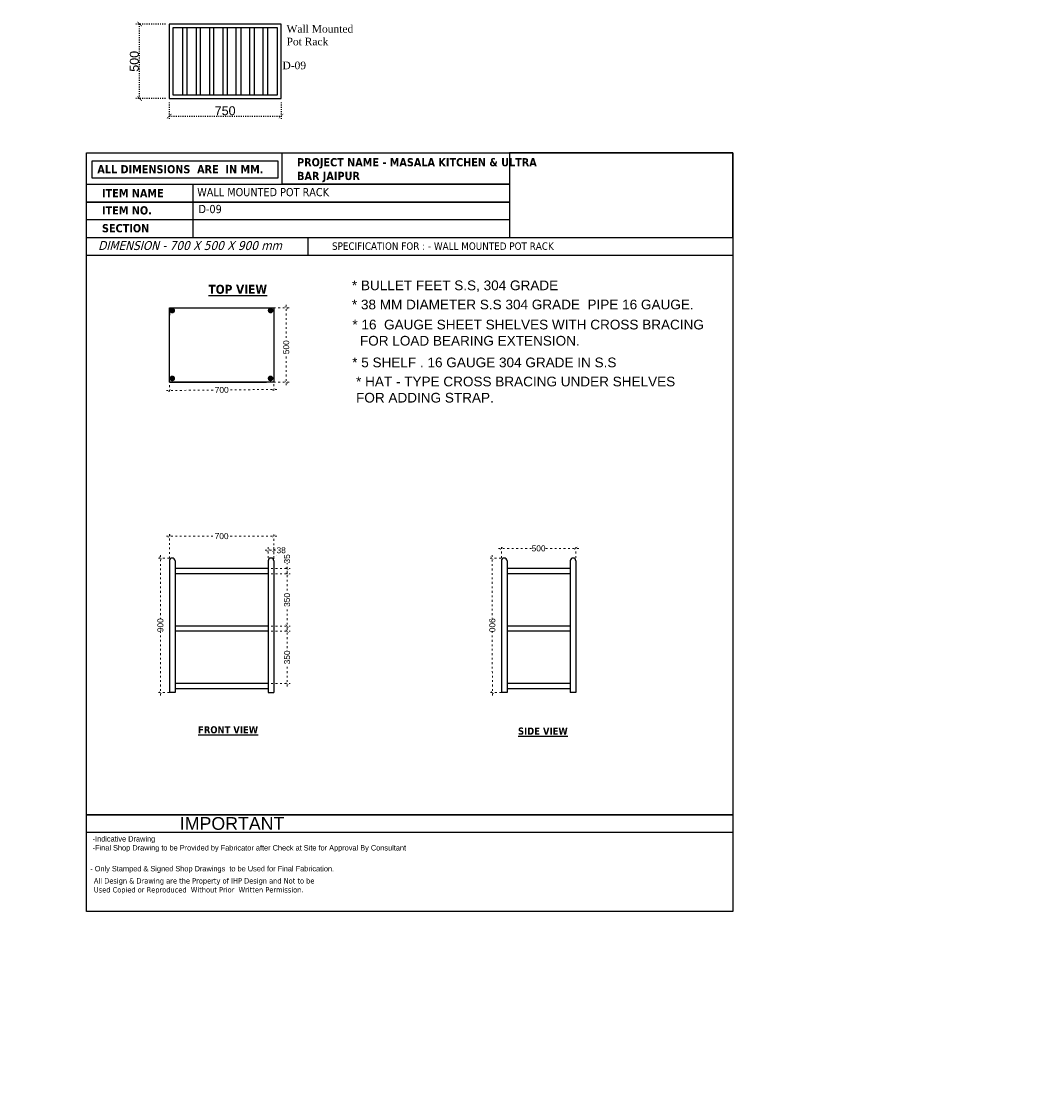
# Model space of a CAD drawing. Header units: millimetres. Extents: x 508219 to 745096, y 311341 to 352167.
# Tile 44 of 46: x 590395 to 597218, y 334196 to 341411. Entities that reach past the tile are written whole.
import ezdxf

# ---------------------------------------------------------------- set-up
doc = ezdxf.new("R2010")
doc.units = ezdxf.units.MM
doc.header["$PDMODE"] = 34
doc.linetypes.add('ACAD_ISO03W100', pattern=[30, 12, -18])
doc.layers.get('0').update_dxf_attribs({"color": 252})
for name, color, linetype in [('A-ANNO-DIMS-30', 7, 'Continuous'), ('A-Text', 132, 'Continuous'), ('EQUIPMENT', 103, 'Continuous')]:
    doc.layers.add(name, color=color, linetype=linetype)
doc.layers.add('Equipment Name', color=7, linetype='Continuous', lineweight=0)
doc.styles.add('arr-1', font='arial.ttf')
doc.styles.add('CKD_Dimension Text', font='BOOKOSI.TTF')
doc.styles.get("Standard").update_dxf_attribs({"font": 'arial.ttf'})
doc.styles.add('style1', font='txt.shx')
doc.styles.add('style12', font='BOOKOSI.TTF')
doc.dimstyles.new('DIM-30', dxfattribs={"dimtxt": 60, "dimasz": 30, "dimexe": 25, "dimexo": 25, "dimgap": 5, "dimtad": 1, "dimdec": 0, "dimzin": 0, "dimdsep": 46, "dimtxsty": 'Standard', "dimblk": 'ARCHTICK', "dimcen": 0.09, "dimclrd": 8, "dimclre": 8, "dimclrt": 256, "dimadec": 0, "dimazin": 0, "dimtfac": 1, "dimtdec": 0, "dimtofl": 0, "dimtmove": 0, "dimatfit": 3, "dimfxl": 0, "dimtolj": 1, "dimtzin": 0, "dimlwd": -1, "dimlwe": -1, "dimarcsym": 0})
doc.dimstyles.new('ISO-25', dxfattribs={"dimtxt": 40, "dimasz": 20, "dimexe": 20, "dimexo": 20, "dimtad": 0, "dimdec": 0, "dimdsep": 46, "dimtxsty": 'Standard', "dimblk": 'ARCHTICK', "dimcen": 2.5, "dimdle": 20, "dimadec": 0, "dimazin": 0, "dimtfac": 1, "dimtdec": 0, "dimtmove": 0, "dimatfit": 3, "dimfxl": 0, "dimlwd": 5, "dimlwe": 5, "dimarcsym": 0})

# ---------------------------------------------------------------- blocks, each defined once
blk = doc.blocks.new('_ArchTick')
at = {"color": 0, "linetype": 'ByBlock', "const_width": 0.15}
blk.add_lwpolyline([(-0.5, -0.5), (0.5, 0.5)], dxfattribs=at)
blk = doc.blocks.new('*D428')
at = {"color": 0, "linetype": 'ACAD_ISO03W100', "lineweight": 5, "transparency": 16777216}
for p, q in [((591385.2, 337816.8), (591305.9, 337816.8)), ((591325.9, 337836.8), (591325.9, 337411.5)), ((591325.9, 336896.6), (591325.9, 337322)), ((591385.2, 336916.6), (591305.9, 336916.6))]:
    blk.add_line(p, q, dxfattribs=at)
at = {"layer": 'DEFPOINTS', "color": 0, "transparency": 16777216}
for p in [(591405.2, 337816.8), (591325.9, 336916.6), (591405.2, 336916.6)]:
    blk.add_point(p, dxfattribs=at)
at = {"color": 0, "lineweight": 5, "transparency": 16777216, "xscale": 20, "yscale": 20, "zscale": 20}
for p, rotation in [((591325.9, 337816.8), 90), ((591325.9, 336916.6), 270)]:
    blk.add_blockref('_ArchTick', p, dxfattribs=dict(at, rotation=rotation))
at = {"color": 0, "transparency": 16777216, "insert": (591325.9, 337366.7), "char_height": 40, "attachment_point": 5, "rotation": 90}
blk.add_mtext('900', dxfattribs=at)
blk = doc.blocks.new('*D429')
at = {"color": 0, "linetype": 'ACAD_ISO03W100', "lineweight": 5, "transparency": 16777216}
for p, q in [((593608.3, 337816.5), (593529.2, 337816.3)), ((593549.2, 337836.4), (593550.1, 337411.2)), ((593551.1, 336896.5), (593550.3, 337321.7)), ((593610.2, 336916.6), (593531.1, 336916.4))]:
    blk.add_line(p, q, dxfattribs=at)
at = {"layer": 'DEFPOINTS', "color": 0, "transparency": 16777216}
for p in [(593628.3, 337816.5), (593551.1, 336916.5), (593630.2, 336916.6)]:
    blk.add_point(p, dxfattribs=at)
at = {"color": 0, "lineweight": 5, "transparency": 16777216, "xscale": 20, "yscale": 20, "zscale": 20}
for p, rotation in [((593549.2, 337816.4), 90.11753940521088), ((593551.1, 336916.5), 270.1175394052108)]:
    blk.add_blockref('_ArchTick', p, dxfattribs=dict(at, rotation=rotation))
at = {"color": 0, "transparency": 16777216, "insert": (593550.2, 337366.4), "char_height": 40, "attachment_point": 5, "rotation": 270.11754}
blk.add_mtext('900', dxfattribs=at)
blk = doc.blocks.new('*D430')
at = {"color": 0, "linetype": 'ACAD_ISO03W100', "lineweight": 5, "transparency": 16777216}
for p, q in [((592048.2, 337817.6), (592048.2, 337889.1)), ((592086.2, 337817.6), (592086.2, 337889.1)), ((592028.2, 337869.1), (592086.2, 337869.1)), ((592086.2, 337869.1), (592106.2, 337869.1))]:
    blk.add_line(p, q, dxfattribs=at)
at = {"layer": 'DEFPOINTS', "color": 0, "transparency": 16777216}
for p in [(592086.2, 337869.1), (592048.2, 337797.6), (592086.2, 337797.6)]:
    blk.add_point(p, dxfattribs=at)
at = {"color": 0, "lineweight": 5, "transparency": 16777216, "xscale": 20, "yscale": 20, "zscale": 20, "rotation": 180}
blk.add_blockref('_ArchTick', (592048.2, 337869.1), dxfattribs=at)
at = {"color": 0, "lineweight": 5, "transparency": 16777216, "xscale": 20, "yscale": 20, "zscale": 20}
blk.add_blockref('_ArchTick', (592086.2, 337869.1), dxfattribs=at)
at = {"color": 0, "transparency": 16777216, "insert": (592135.5, 337869.1), "char_height": 40, "attachment_point": 5}
blk.add_mtext('38', dxfattribs=at)
blk = doc.blocks.new('*D431')
at = {"color": 0, "linetype": 'ACAD_ISO03W100', "lineweight": 5, "transparency": 16777216}
for p, q in [((593611.2, 337817.6), (593611.2, 337901.4)), ((594110.8, 337817.6), (594110.8, 337901.4)), ((593591.2, 337881.4), (593816.2, 337881.4)), ((594130.8, 337881.4), (593905.7, 337881.4))]:
    blk.add_line(p, q, dxfattribs=at)
at = {"layer": 'DEFPOINTS', "color": 0, "transparency": 16777216}
for p in [(594110.8, 337881.4), (593611.2, 337797.6), (594110.8, 337797.6)]:
    blk.add_point(p, dxfattribs=at)
at = {"color": 0, "lineweight": 5, "transparency": 16777216, "xscale": 20, "yscale": 20, "zscale": 20, "rotation": 180}
blk.add_blockref('_ArchTick', (593611.2, 337881.4), dxfattribs=at)
at = {"color": 0, "lineweight": 5, "transparency": 16777216, "xscale": 20, "yscale": 20, "zscale": 20}
blk.add_blockref('_ArchTick', (594110.8, 337881.4), dxfattribs=at)
at = {"color": 0, "transparency": 16777216, "insert": (593861, 337881.4), "char_height": 40, "attachment_point": 5}
blk.add_mtext('500', dxfattribs=at)
blk = doc.blocks.new('*D432')
at = {"color": 0, "linetype": 'ACAD_ISO03W100', "lineweight": 5, "transparency": 16777216}
for p, q in [((592056.1, 339494.1), (592189.3, 339494.1)), ((592169.3, 339514.1), (592169.3, 339273.9)), ((592169.3, 338974.1), (592169.3, 339184.4)), ((592056.1, 338994.1), (592189.3, 338994.1))]:
    blk.add_line(p, q, dxfattribs=at)
at = {"layer": 'DEFPOINTS', "color": 0, "transparency": 16777216}
for p in [(592036.1, 339494.1), (592036.1, 338994.1), (592169.3, 338994.1)]:
    blk.add_point(p, dxfattribs=at)
at = {"color": 0, "lineweight": 5, "transparency": 16777216, "xscale": 20, "yscale": 20, "zscale": 20}
for p, rotation in [((592169.3, 339494.1), 90), ((592169.3, 338994.1), 270)]:
    blk.add_blockref('_ArchTick', p, dxfattribs=dict(at, rotation=rotation))
at = {"color": 0, "transparency": 16777216, "insert": (592169.3, 339229.1), "char_height": 40, "attachment_point": 5, "rotation": 90}
blk.add_mtext('500', dxfattribs=at)
blk = doc.blocks.new('*D433')
at = {"color": 0, "linetype": 'ACAD_ISO03W100', "lineweight": 5, "transparency": 16777216}
for p, q in [((591386.6, 338974.1), (591387.2, 338919.3)), ((592086.3, 338981.1), (592086.8, 338926.3)), ((591367, 338939.1), (591692.2, 338942.4)), ((592106.6, 338946.5), (591781.4, 338943.3))]:
    blk.add_line(p, q, dxfattribs=at)
at = {"layer": 'DEFPOINTS', "color": 0, "transparency": 16777216}
for p in [(591386.4, 338994.1), (592086.1, 339001.1), (591387, 338939.3)]:
    blk.add_point(p, dxfattribs=at)
at = {"color": 0, "lineweight": 5, "transparency": 16777216, "xscale": 20, "yscale": 20, "zscale": 20}
for p, rotation in [((591387, 338939.3), 180.5732299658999), ((592086.6, 338946.3), 0.5732299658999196)]:
    blk.add_blockref('_ArchTick', p, dxfattribs=dict(at, rotation=rotation))
at = {"color": 0, "transparency": 16777216, "insert": (591736.8, 338942.8), "char_height": 40, "attachment_point": 5, "rotation": 0.57323}
blk.add_mtext('700', dxfattribs=at)
blk = doc.blocks.new('*D434')
at = {"color": 0, "linetype": 'ACAD_ISO03W100', "lineweight": 5, "transparency": 16777216}
for p, q in [((591366.2, 337963.4), (591691.6, 337963.4)), ((591386.2, 337815.2), (591386.2, 337983.4)), ((592106.2, 337963.4), (591780.8, 337963.4)), ((592086.2, 337812.6), (592086.2, 337983.4))]:
    blk.add_line(p, q, dxfattribs=at)
at = {"layer": 'DEFPOINTS', "color": 0, "transparency": 16777216}
for p in [(591386.2, 337963.4), (591386.2, 337795.2), (592086.2, 337792.6)]:
    blk.add_point(p, dxfattribs=at)
at = {"color": 0, "lineweight": 5, "transparency": 16777216, "xscale": 20, "yscale": 20, "zscale": 20, "rotation": 180}
blk.add_blockref('_ArchTick', (591386.2, 337963.4), dxfattribs=at)
at = {"color": 0, "lineweight": 5, "transparency": 16777216, "xscale": 20, "yscale": 20, "zscale": 20}
blk.add_blockref('_ArchTick', (592086.2, 337963.4), dxfattribs=at)
at = {"color": 0, "transparency": 16777216, "insert": (591736.2, 337963.4), "char_height": 40, "attachment_point": 5}
blk.add_mtext('700', dxfattribs=at)
blk = doc.blocks.new('A$C214a7555')
at = {"layer": 'EQUIPMENT', "color": 251, "true_color": 0x636466}
for p, q in [((-660, -25), (-660, -475)), ((-630, -475), (-630, -25)), ((-570, -25), (-570, -475)), ((-540, -475), (-540, -25)), ((-480, -25), (-480, -475)), ((-450, -475), (-450, -25)), ((-390, -25), (-390, -475)), ((-360, -475), (-360, -25)), ((-300, -475), (-300, -25)), ((-270, -25), (-270, -475)), ((-210, -475), (-210, -25)), ((-180, -25), (-180, -475)), ((-120, -475), (-120, -25)), ((-90, -25), (-90, -475))]:
    blk.add_line(p, q, dxfattribs=at)
at = {"layer": 'EQUIPMENT'}
for points in [[(-750, -500), (0, -500), (0, 0), (-750, 0)], [(-725, -475), (-25, -475), (-25, -25), (-725, -25)]]:
    blk.add_lwpolyline(points, close=True, dxfattribs=at)
blk = doc.blocks.new('*D435')
at = {"layer": 'A-ANNO-DIMS-30', "color": 8, "linetype": 'ACAD_ISO03W100', "ltscale": 0.5, "transparency": 16777216}
for p, q in [((591359.7, 341394.7), (591161.8, 341394.7)), ((591186.8, 340894.7), (591186.8, 341394.7)), ((591359.7, 340894.7), (591161.8, 340894.7))]:
    blk.add_line(p, q, dxfattribs=at)
at = {"layer": 'DEFPOINTS', "color": 0, "ltscale": 0.5, "transparency": 16777216}
for p in [(591186.8, 341394.7), (591384.7, 341394.7), (591384.7, 340894.7)]:
    blk.add_point(p, dxfattribs=at)
at = {"layer": 'A-ANNO-DIMS-30', "color": 8, "ltscale": 0.5, "transparency": 16777216, "xscale": 30, "yscale": 30, "zscale": 30}
for p, rotation in [((591186.8, 341394.7), 90), ((591186.8, 340894.7), 270)]:
    blk.add_blockref('_ArchTick', p, dxfattribs=dict(at, rotation=rotation))
at = {"layer": 'A-ANNO-DIMS-30', "ltscale": 0.5, "transparency": 16777216, "insert": (591151.2, 341144.7), "char_height": 60, "attachment_point": 5, "rotation": 90}
blk.add_mtext('\\A1;500', dxfattribs=at)
blk = doc.blocks.new('*D436')
at = {"layer": 'A-ANNO-DIMS-30', "color": 8, "linetype": 'ACAD_ISO03W100', "ltscale": 0.5, "transparency": 16777216}
for p, q in [((591384.7, 340869.7), (591384.7, 340752.6)), ((592134.7, 340869.7), (592134.7, 340752.6)), ((591384.7, 340777.6), (592134.7, 340777.6))]:
    blk.add_line(p, q, dxfattribs=at)
at = {"layer": 'DEFPOINTS', "color": 0, "ltscale": 0.5, "transparency": 16777216}
for p in [(591384.7, 340894.7), (592134.7, 340894.7), (592134.7, 340777.6)]:
    blk.add_point(p, dxfattribs=at)
at = {"layer": 'A-ANNO-DIMS-30', "color": 8, "ltscale": 0.5, "transparency": 16777216, "xscale": 30, "yscale": 30, "zscale": 30, "rotation": 180}
blk.add_blockref('_ArchTick', (591384.7, 340777.6), dxfattribs=at)
at = {"layer": 'A-ANNO-DIMS-30', "color": 8, "ltscale": 0.5, "transparency": 16777216, "xscale": 30, "yscale": 30, "zscale": 30}
blk.add_blockref('_ArchTick', (592134.7, 340777.6), dxfattribs=at)
at = {"layer": 'A-ANNO-DIMS-30', "ltscale": 0.5, "transparency": 16777216, "insert": (591759.7, 340813.2), "char_height": 60, "attachment_point": 5}
blk.add_mtext('\\A1;750', dxfattribs=at)
blk = doc.blocks.new('*D437')
at = {"color": 0, "linetype": 'ACAD_ISO03W100', "lineweight": 5, "transparency": 16777216}
for p, q in [((592068.2, 337746.4), (592195.2, 337746.4)), ((592175.2, 337746.4), (592175.2, 337781.9)), ((592175.2, 337711.4), (592175.2, 337766.4)), ((592068.2, 337711.4), (592195.2, 337711.4))]:
    blk.add_line(p, q, dxfattribs=at)
at = {"layer": 'DEFPOINTS', "color": 0, "transparency": 16777216}
for p in [(592048.2, 337746.4), (592048.2, 337711.4), (592175.2, 337711.4)]:
    blk.add_point(p, dxfattribs=at)
at = {"color": 0, "lineweight": 5, "transparency": 16777216, "xscale": 20, "yscale": 20, "zscale": 20}
for p, rotation in [((592175.2, 337746.4), 90), ((592175.2, 337711.4), 270)]:
    blk.add_blockref('_ArchTick', p, dxfattribs=dict(at, rotation=rotation))
at = {"color": 0, "transparency": 16777216, "insert": (592175.2, 337811.3), "char_height": 40, "attachment_point": 5, "rotation": 90}
blk.add_mtext('35', dxfattribs=at)
blk = doc.blocks.new('*D438')
at = {"color": 0, "linetype": 'ACAD_ISO03W100', "lineweight": 5, "transparency": 16777216}
for p, q in [((592068.2, 337711.4), (592195.2, 337711.4)), ((592175.2, 337731.4), (592175.2, 337581)), ((592175.2, 337341.1), (592175.2, 337491.5)), ((592068.2, 337361.1), (592195.2, 337361.1))]:
    blk.add_line(p, q, dxfattribs=at)
at = {"layer": 'DEFPOINTS', "color": 0, "transparency": 16777216}
for p in [(592048.2, 337711.4), (592048.2, 337361.1), (592175.2, 337361.1)]:
    blk.add_point(p, dxfattribs=at)
at = {"color": 0, "lineweight": 5, "transparency": 16777216, "xscale": 20, "yscale": 20, "zscale": 20}
for p, rotation in [((592175.2, 337711.4), 90), ((592175.2, 337361.1), 270)]:
    blk.add_blockref('_ArchTick', p, dxfattribs=dict(at, rotation=rotation))
at = {"color": 0, "transparency": 16777216, "insert": (592175.2, 337536.3), "char_height": 40, "attachment_point": 5, "rotation": 90}
blk.add_mtext('350', dxfattribs=at)
blk = doc.blocks.new('*D439')
at = {"color": 0, "linetype": 'ACAD_ISO03W100', "lineweight": 5, "transparency": 16777216}
for p, q in [((592068.2, 337326.1), (592195.2, 337326.1)), ((592175.2, 337346.1), (592175.2, 337196.1)), ((592175.2, 336956.6), (592175.2, 337106.6)), ((592068.2, 336976.6), (592195.2, 336976.6))]:
    blk.add_line(p, q, dxfattribs=at)
at = {"layer": 'DEFPOINTS', "color": 0, "transparency": 16777216}
for p in [(592048.2, 337326.1), (592048.2, 336976.6), (592175.2, 336976.6)]:
    blk.add_point(p, dxfattribs=at)
at = {"color": 0, "lineweight": 5, "transparency": 16777216, "xscale": 20, "yscale": 20, "zscale": 20}
for p, rotation in [((592175.2, 337326.1), 90), ((592175.2, 336976.6), 270)]:
    blk.add_blockref('_ArchTick', p, dxfattribs=dict(at, rotation=rotation))
at = {"color": 0, "transparency": 16777216, "insert": (592175.2, 337151.4), "char_height": 40, "attachment_point": 5, "rotation": 90}
blk.add_mtext('350', dxfattribs=at)

msp = doc.modelspace()

# ---------------------------------------------------------------- hatches: boundary and pattern name
at = {"linetype": 'ByBlock'}
h = msp.add_hatch(color=6, dxfattribs=at)
h.dxf.hatch_style = 1
h.paths.add_polyline_path([(591424.43979, 339475.13327, 1), (591386.43979, 339475.13327, 1)])
h = msp.add_hatch(color=6, dxfattribs=at)
h.dxf.hatch_style = 1
h.paths.add_polyline_path([(592083.1266, 339475.13327, 1), (592045.1266, 339475.13327, 1)])
h = msp.add_hatch(color=6, dxfattribs=at)
h.dxf.hatch_style = 1
h.paths.add_polyline_path([(591424.43979, 339020.13327, 1), (591386.43979, 339020.13327, 1)])
h = msp.add_hatch(color=6, dxfattribs=at)
h.dxf.hatch_style = 1
h.paths.add_polyline_path([(592083.13858, 339020.13327, 1), (592045.13858, 339020.13327, 1)])

# ---------------------------------------------------------------- linework, layer by layer
at = {"color": 5, "linetype": 'ByBlock'}
for p, q in [((591542.18572, 340321.2045), (591542.18572, 339963.30705)), ((595163.94416, 336096.57597), (590830.86561, 336096.57597)), ((592141.46071, 335977.27682), (590830.86628, 335977.27682))]:
    msp.add_line(p, q, dxfattribs=at)
at = {"color": 6, "linetype": 'ByBlock'}
for p, q in [((592313.76127, 339963.30705), (592313.76127, 339844.0079)), ((592101.45102, 337831.22497), (592100.92868, 337831.22497)), ((591386.18985, 337797.80504), (591386.18985, 336916.62078)), ((591424.18985, 337797.80504), (591424.18985, 336916.62078)), ((592048.18985, 337746.39545), (591424.18985, 337746.39545)), ((592048.18985, 337797.62078), (592048.18985, 336916.62078)), ((592086.18985, 337798.67687), (592086.18985, 336916.62078)), ((593611.16865, 337798.584), (593611.16865, 336916.62078)), ((593649.16865, 337797.62078), (593649.16865, 336916.62078)), ((594072.77525, 337746.39545), (593649.16865, 337746.39545)), ((594072.77525, 337797.62078), (594072.77525, 336916.62078)), ((594110.77525, 337797.62078), (594110.77525, 336916.62078)), ((592048.18985, 337711.39545), (591424.18985, 337711.39545)), ((594072.77525, 337711.39545), (593649.16865, 337711.39545)), ((592048.18985, 337361.12384), (591424.18985, 337361.12384)), ((592048.18985, 337326.12384), (591424.18985, 337326.12384)), ((594072.77525, 337361.12384), (593649.16865, 337361.12384)), ((594072.77525, 337326.12384), (593649.16865, 337326.12384)), ((592048.18985, 336976.62078), (591424.18985, 336976.62078)), ((594072.77525, 336976.62078), (593649.16865, 336976.62078)), ((591424.18985, 336916.62078), (591386.18985, 336916.62078)), ((592048.18985, 336941.62078), (591424.18985, 336941.62078)), ((592048.18985, 336916.62078), (592086.18985, 336916.62078)), ((593649.16865, 336916.62078), (593611.16865, 336916.62078)), ((594072.77525, 336941.62078), (593649.16865, 336941.62078)), ((594110.77525, 336916.62078), (594072.77525, 336916.62078))]:
    msp.add_line(p, q, dxfattribs=at)
at = {"color": 5, "linetype": 'ByBlock'}
for points in [[(590830.86494, 340531.34018), (595163.94416, 340531.34018), (595163.94416, 335449.59525), (590830.86494, 335449.59525)], [(590830.86494, 340531.34018), (595163.94416, 340531.34018), (595163.94416, 335449.59525), (590830.86494, 335449.59525)], [(590830.86494, 340531.34018), (595163.94416, 340531.34018), (595163.94416, 335449.59525), (590830.86494, 335449.59525)], [(590830.86494, 340531.34018), (595163.94416, 340531.34018), (595163.94416, 335449.59525), (590830.86494, 335449.59525)], [(590830.86494, 340531.34018), (595163.94416, 340531.34018), (595163.94416, 335449.59525), (590830.86494, 335449.59525)], [(592141.46206, 340531.33912), (593665.71057, 340531.33912), (593665.71057, 340321.2045), (592141.46206, 340321.2045)], [(595163.94416, 340531.33912), (593665.71057, 340531.33912), (593665.71057, 339963.30636), (595163.94416, 339963.30636)], [(592112.55242, 340360.99376), (590869.43925, 340360.99376), (590869.43925, 340477.18589), (592112.55242, 340477.18589)], [(590830.86494, 340321.2045), (593665.71057, 340321.2045), (593665.71057, 340201.90535), (590830.86494, 340201.90535)], [(590830.86494, 340201.90535), (593665.71057, 340201.90535), (593665.71057, 340082.6062), (590830.86494, 340082.6062)], [(590830.86494, 339963.30705), (595163.9455, 339963.30705), (595163.9455, 339844.0079), (590830.86494, 339844.0079)], [(590830.86628, 336096.57597), (595163.94416, 336096.57597), (595163.94416, 335977.27682), (590830.86628, 335977.27682)]]:
    msp.add_lwpolyline(points, close=True, dxfattribs=at)
at = {"color": 6, "linetype": 'ByBlock'}
msp.add_lwpolyline([(591386.43979, 339494.13327), (592086.08408, 339494.13327), (592086.08408, 338994.13327), (591386.43979, 338994.13327)], close=True, dxfattribs=at)
for points in [[(591386.43979, 339494.13327), (592036.08408, 339494.13327)], [(591386.43979, 339494.13327), (591386.43979, 339444.13327)], [(591386.43979, 338994.13327), (592036.08408, 338994.13327)]]:
    msp.add_lwpolyline(points, dxfattribs=at)
for centre in [(591405.18985, 337797.80504), (592067.18985, 337797.62078), (593630.16865, 337797.62078), (594091.77525, 337797.62078)]:
    msp.add_arc(centre, 19, 0, 180, dxfattribs=at)

# ---------------------------------------------------------------- block references
at = {"layer": 'EQUIPMENT'}
msp.add_blockref('A$C214a7555', (592134.6678, 341394.66921), dxfattribs=at)

# ---------------------------------------------------------------- texts
at = {"color": 5, "linetype": 'ByBlock', "attachment_point": 1, "style": 'style1'}
for s, insert, char_height, width in [('{\\fTahoma|b1|i0|c0|p34;PROJECT NAME - MASALA KITCHEN & ULTRA BAR JAIPUR }', (592242.0009, 340496.14081), 55, 1687.9906964), ('{\\fTahoma|b1|i0|c0|p34;ALL DIMENSIONS  ARE  IN MM.}', (590902.9178, 340449.33453), 55, 1687.9906964), ('{\\fTahoma|b1|i0|c0|p34;ITEM NAME}', (590934.41894, 340289.11276), 55, 1687.9906964), ('{\\fTahoma|b1|i0|c0|p34;ITEM NO. }', (590934.41894, 340173.68924), 55, 1687.9906964), ('{\\fTahoma|b1|i0|c0|p34;SECTION }', (590934.41894, 340054.16394), 55, 1687.9906964), ('{\\fTechnic|b0|i0|c2|p2;-Indicative Drawing\\P-Final Shop Drawing to be Provided by Fabricator after Check at Site for Approval By Consultant}', (590871.43547, 335953.46136), 36, 1767.0827901), ('{\\fTahoma|b0|i0|c0|p34;\\H1.44x;All Design & Drawing are the Property of IHP Design and Not to be Used Copied or Reproduced  Without Prior  Written Permission\\fTahoma|b1|i0|c0|p34;\\H0.69444x;. }', (590879.86162, 335672.29013), 25, 1481.3261794)]:
    msp.add_mtext(s, dxfattribs=dict(at, insert=insert, char_height=char_height, width=width))
at = {"color": 6, "linetype": 'ByBlock', "char_height": 55, "attachment_point": 1}
for s, width, heights, insert in [('{\\fTahoma|b0|i0|c0|p34;WALL MOUNTED POT RACK}', 1665.7796131, [0], (591572.4786, 340296.03653)), ('{\\fTahoma|b0|i0|c0|p34;D-09}', 720.740018, [68.62759], (591581.16256, 340182.70643))]:
    msp.add_mtext_dynamic_manual_height_columns(s, width=width, gutter_width=1, heights=heights, dxfattribs=dict(at, insert=insert))
at = {"color": 6, "linetype": 'ByBlock', "style": 'style1'}
for s, insert, char_height, width, attachment_point in [('{\\fTahoma|b0|i1|c0|p34;DIMENSION - 700 X 500 X 900 mm}', (590908.30855, 339940.64886), 60, 1425.9375522, 1), ('{\\fTahoma|b0|i0|c0|p34;SPECIFICATION FOR : - WALL MOUNTED POT RACK}', (592476.05624, 339931.64886), 50, 3378.6553472, 1), ('{\\fTahoma|b1|i0|c0|p34;\\LTOP VIEW}', (592040.554, 339647.48395), 60, 423.0580255, 3), ('{\\fTahoma|b1|i0|c0|p34;\\LFRONT VIEW}', (591578.1923, 336690.29059), 48, 458.0999258, 1), ('{\\fTahoma|b1|i0|c0|p34;\\LSIDE VIEW}', (593722.88938, 336681.36525), 48, 858.0999258, 1)]:
    msp.add_mtext(s, dxfattribs=dict(at, insert=insert, char_height=char_height, width=width, attachment_point=attachment_point))
at = {"color": 6, "linetype": 'ByBlock', "char_height": 65, "attachment_point": 1}
for s, insert, width in [('* BULLET FEET S.S, 304 GRADE ', (592609.47116, 339676.13213), 2041.4175411), ('* 38 MM DIAMETER S.S 304 GRADE  PIPE 16 GAUGE.', (592609.47116, 339548.01472), 2586.4723155), ('* 16  GAUGE SHEET SHELVES WITH CROSS BRACING \\P  FOR LOAD BEARING EXTENSION.', (592612.97482, 339413.4577), 2586.4723155), ('* 5 SHELF . 16 GAUGE 304 GRADE IN S.S', (592611.47482, 339159.9577), 2586.4723155), ('* HAT - TYPE CROSS BRACING UNDER SHELVES FOR ADDING STRAP.', (592637.37933, 339031.91991), 2315.4657943)]:
    msp.add_mtext(s, dxfattribs=dict(at, insert=insert, width=width))
at = {"color": 5, "linetype": 'ByBlock', "attachment_point": 1}
for s, insert, char_height, width in [('IMPORTANT', (591456.03859, 336081.30198), 85.16604, 1210.3048439), ('{\\fTechnic|b0|i0|c2|p2;- Only Stamped & Signed Shop Drawings  to be Used for Final Fabrication.}', (590855.49763, 335753.80974), 36, 1988.238406)]:
    msp.add_mtext(s, dxfattribs=dict(at, insert=insert, char_height=char_height, width=width))
at = {"layer": 'A-Text', "char_height": 120, "width": 4245.2306591, "attachment_point": 1, "style": 'arr-1'}
for insert in [(521802.49975, 334763.48427), (512978.14476, 334516.2062)]:
    msp.add_mtext('\\pi1613.96594;ENTRY  EXIT', dxfattribs=dict(at, insert=insert))
at = {"layer": 'Equipment Name', "color": 0, "insert": (592171.41801, 341387.79109), "char_height": 51, "width": 427.9592318, "attachment_point": 1, "style": 'style12'}
msp.add_mtext('Wall Mounted\\PPot Rack', dxfattribs=at)
at = {"layer": 'Equipment Name', "linetype": 'Continuous', "lineweight": 5, "ltscale": 25, "insert": (592143.98807, 341142.79335), "char_height": 51, "width": 165.6476344, "attachment_point": 1, "rotation": 359.999999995, "style": 'CKD_Dimension Text'}
msp.add_mtext('D-09', dxfattribs=at)

# ---------------------------------------------------------------- dimensions: what is measured, and where the dimension line sits
at = {"color": 6}
for base, p1, p2, angle, picture, middle, dimtype in [((592169.321, 338994.13327), (592036.08408, 339494.13327), (592036.08408, 338994.13327), 270, '*D432', (592169.321, 339229.13327), 161), ((592175.16248, 337711.39545), (592048.18985, 337746.39545), (592048.18985, 337711.39545), 90, '*D437', (592175.16248, 337811.30882), 160)]:
    dim = msp.add_linear_dim(base=base, p1=p1, p2=p2, angle=angle, dimstyle='ISO-25', dxfattribs=at)
    dim.commit()
    dim.dimension.update_dxf_attribs({"geometry": picture, "text_midpoint": middle, "dimtype": dimtype})
for p1, p2, distance, picture, middle in [((592086.08408, 339001.13327), (591386.43979, 338994.13327), 54.79171, '*D433', (591736.8101, 338942.84431)), ((592048.18985, 337797.62078), (592086.18985, 337797.62078), 71.45832, '*D430', (592135.49152, 337869.0791)), ((593611.16865, 337797.62078), (594110.77525, 337797.62078), 83.77976, '*D431', (593860.97195, 337881.40054)), ((593628.33483, 337816.53208), (593630.18096, 336916.62078), -79.09825, '*D429', (593550.15981, 337366.41417))]:
    dim = msp.add_aligned_dim(p1=p1, p2=p2, distance=distance, dimstyle='ISO-25', dxfattribs=at)
    dim.commit()
    dim.dimension.update_dxf_attribs({"geometry": picture, "text_midpoint": middle})
dim = msp.add_linear_dim(base=(591386.18985, 337963.39695), p1=(592086.18985, 337792.62078), p2=(591386.18985, 337795.16803), dimstyle='ISO-25', dxfattribs=at)
dim.commit()
dim.dimension.update_dxf_attribs({"geometry": '*D434', "text_midpoint": (591736.18985, 337963.39695)})
for base, p1, p2, picture, middle in [((591325.91577, 336916.62078), (591405.18985, 337816.80504), (591405.18985, 336916.62078), '*D428', (591325.91577, 337366.71291)), ((592175.16248, 337361.12384), (592048.18985, 337711.39545), (592048.18985, 337361.12384), '*D438', (592175.16248, 337536.25965)), ((592175.16248, 336976.62078), (592048.18985, 337326.12384), (592048.18985, 336976.62078), '*D439', (592175.16248, 337151.37231))]:
    dim = msp.add_linear_dim(base=base, p1=p1, p2=p2, angle=90, dimstyle='ISO-25', dxfattribs=at)
    dim.commit()
    dim.dimension.update_dxf_attribs({"geometry": picture, "text_midpoint": middle})
at = {"layer": 'A-ANNO-DIMS-30', "ltscale": 0.5}
dim = msp.add_linear_dim(base=(591186.84482, 341394.66921), p1=(591384.6678, 340894.66921), p2=(591384.6678, 341394.66921), angle=90, dimstyle='DIM-30', override={"dimfxl": 100, "dimarcsym": 2}, dxfattribs=at)
dim.commit()
dim.dimension.update_dxf_attribs({"geometry": '*D435', "text_midpoint": (591151.21044, 341144.66921)})
dim = msp.add_linear_dim(base=(592134.6678, 340777.59873), p1=(591384.6678, 340894.66921), p2=(592134.6678, 340894.66921), dimstyle='DIM-30', override={"dimfxl": 100, "dimarcsym": 2}, dxfattribs=at)
dim.commit()
dim.dimension.update_dxf_attribs({"geometry": '*D436', "text_midpoint": (591759.6678, 340813.23311)})

doc.saveas('drawing.dxf')
